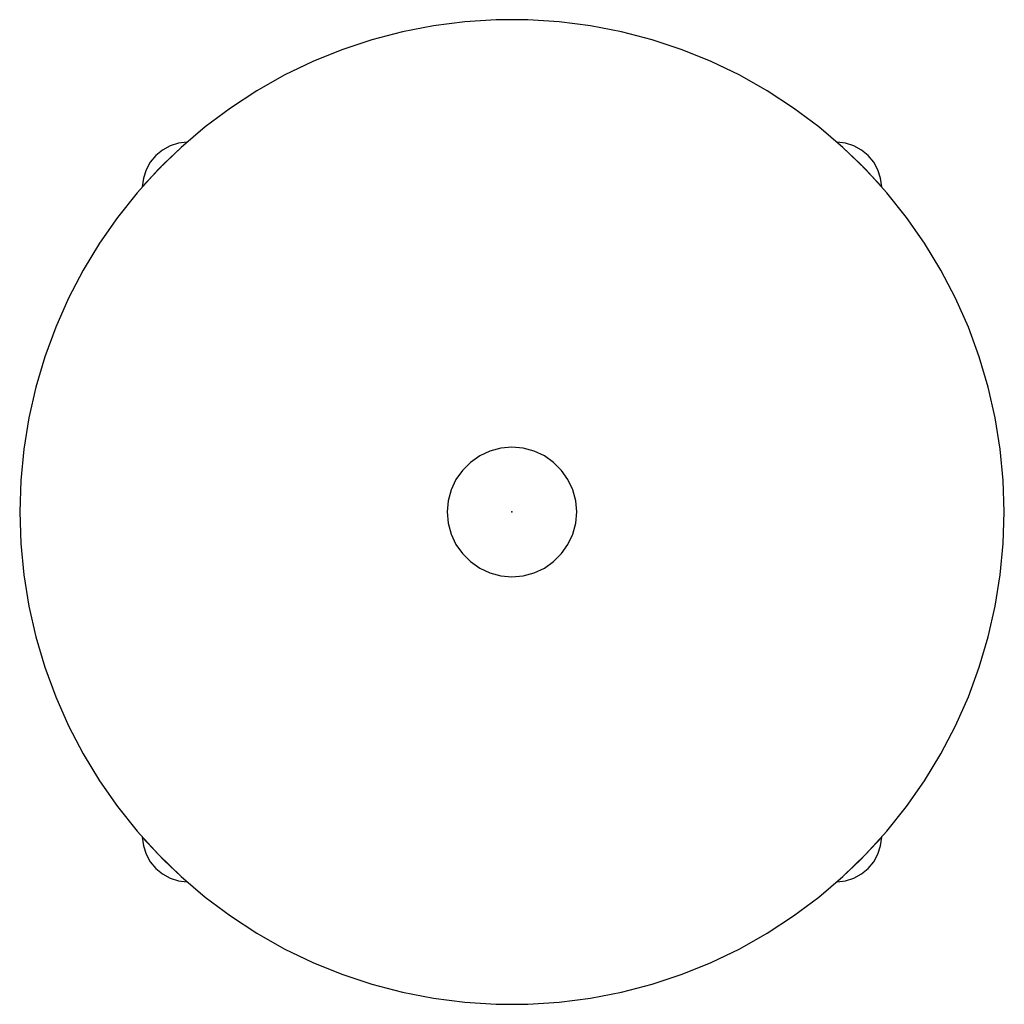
# Model space of a CAD drawing. Header units: metres. Extents: x 0.021 to 0.401, y -0.401 to -0.021.
import ezdxf

# ---------------------------------------------------------------- set-up
doc = ezdxf.new("R2010")
doc.units = ezdxf.units.M
doc.header["$MEASUREMENT"] = 0

# ---------------------------------------------------------------- blocks, each defined once
blk = doc.blocks.new('0cb03511-a4ae-4196-9f3a-f58c3239d2da')
at = {"color": 18, "lineweight": 25, "true_color": 0x000000}
for points in [[(0.021, -0.21095), (0.02139, -0.22312), (0.02256, -0.23524), (0.0245, -0.24726), (0.02721, -0.25914), (0.03067, -0.27081), (0.03488, -0.28224), (0.03981, -0.29337), (0.04544, -0.30417), (0.05175, -0.31458), (0.05872, -0.32457), (0.06631, -0.33409), (0.0745, -0.3431), (0.08325, -0.35157), (0.09252, -0.35947), (0.10228, -0.36675), (0.11248, -0.37339), (0.12309, -0.37937), (0.13406, -0.38465), (0.14535, -0.38922), (0.15691, -0.39306), (0.16868, -0.39615), (0.18064, -0.39847), (0.19271, -0.40003), (0.20486, -0.40081), (0.21704, -0.40081), (0.22919, -0.40003), (0.24127, -0.39847), (0.25322, -0.39615), (0.265, -0.39306), (0.27656, -0.38922), (0.28784, -0.38465), (0.29881, -0.37937), (0.30942, -0.37339), (0.31963, -0.36675), (0.32939, -0.35947), (0.33866, -0.35157), (0.34741, -0.3431), (0.35559, -0.33409), (0.36319, -0.32457), (0.37015, -0.31458), (0.37646, -0.30417), (0.3821, -0.29337), (0.38703, -0.28224), (0.39123, -0.27081), (0.3947, -0.25914), (0.3974, -0.24726), (0.39935, -0.23524), (0.40052, -0.22312), (0.40091, -0.21095), (0.40052, -0.19878), (0.39935, -0.18666), (0.3974, -0.17464), (0.3947, -0.16277), (0.39123, -0.1511), (0.38703, -0.13967), (0.3821, -0.12853), (0.37646, -0.11774), (0.37015, -0.10733), (0.36319, -0.09734), (0.35559, -0.08782), (0.34741, -0.0788), (0.33866, -0.07033), (0.32939, -0.06244), (0.31963, -0.05516), (0.30942, -0.04851), (0.29881, -0.04254), (0.28784, -0.03726), (0.27656, -0.03269), (0.265, -0.02885), (0.25322, -0.02576), (0.24127, -0.02343), (0.22919, -0.02188), (0.21704, -0.0211), (0.20486, -0.0211), (0.19271, -0.02188), (0.18064, -0.02343), (0.16868, -0.02576), (0.15691, -0.02885), (0.14535, -0.03269), (0.13406, -0.03726), (0.12309, -0.04254), (0.11248, -0.04851), (0.10228, -0.05516), (0.09252, -0.06244), (0.08325, -0.07033), (0.0745, -0.0788), (0.06631, -0.08782), (0.05872, -0.09734), (0.05175, -0.10733), (0.04544, -0.11774), (0.03981, -0.12853), (0.03488, -0.13967), (0.03067, -0.1511), (0.02721, -0.16277), (0.0245, -0.17464), (0.02256, -0.18666), (0.02139, -0.19878)], [(0.0683, -0.08552), (0.07665, -0.07662), (0.08554, -0.06828), (0.08222, -0.06871), (0.07904, -0.06976), (0.07611, -0.07137), (0.07353, -0.07351), (0.07139, -0.07609), (0.06978, -0.07902), (0.06874, -0.0822)], [(0.33637, -0.06828), (0.34526, -0.07662), (0.3536, -0.08552), (0.35317, -0.0822), (0.35213, -0.07902), (0.35051, -0.07609), (0.34838, -0.07351), (0.3458, -0.07137), (0.34287, -0.06976), (0.33968, -0.06871)], [(0.186, -0.21095), (0.18638, -0.21529), (0.1875, -0.21949), (0.18934, -0.22343), (0.19184, -0.22699), (0.19491, -0.23007), (0.19848, -0.23256), (0.20242, -0.2344), (0.20662, -0.23553), (0.21095, -0.23591), (0.21529, -0.23553), (0.21949, -0.2344), (0.22343, -0.23256), (0.22699, -0.23007), (0.23007, -0.22699), (0.23256, -0.22343), (0.2344, -0.21949), (0.23553, -0.21529), (0.23591, -0.21095), (0.23553, -0.20662), (0.2344, -0.20242), (0.23256, -0.19848), (0.23007, -0.19491), (0.22699, -0.19184), (0.22343, -0.18934), (0.21949, -0.1875), (0.21529, -0.18638), (0.21095, -0.186), (0.20662, -0.18638), (0.20242, -0.1875), (0.19848, -0.18934), (0.19491, -0.19184), (0.19184, -0.19491), (0.18934, -0.19848), (0.1875, -0.20242), (0.18638, -0.20662)], [(0.08554, -0.35362), (0.07665, -0.34528), (0.0683, -0.33639), (0.06874, -0.33971), (0.06978, -0.34289), (0.07139, -0.34582), (0.07353, -0.3484), (0.07611, -0.35053), (0.07904, -0.35215), (0.08222, -0.35319)], [(0.3536, -0.33639), (0.34526, -0.34528), (0.33637, -0.35362), (0.33968, -0.35319), (0.34287, -0.35215), (0.3458, -0.35053), (0.34838, -0.3484), (0.35051, -0.34582), (0.35213, -0.34289), (0.35317, -0.33971)]]:
    blk.add_lwpolyline(points, close=True, dxfattribs=at)
at = {"color": 1, "true_color": 0xff0000}
blk.add_point((0.21095, -0.21095), dxfattribs=at)
blk.add_point((0.21095, -0.21095), dxfattribs=at)
blk = doc.blocks.new('8673a374-bf05-4b1b-ada1-59fb64f2333a')
blk.add_blockref('0cb03511-a4ae-4196-9f3a-f58c3239d2da', (0, 0))

msp = doc.modelspace()

# ---------------------------------------------------------------- block references
msp.add_blockref('8673a374-bf05-4b1b-ada1-59fb64f2333a', (0, 0))

doc.saveas('drawing.dxf')
